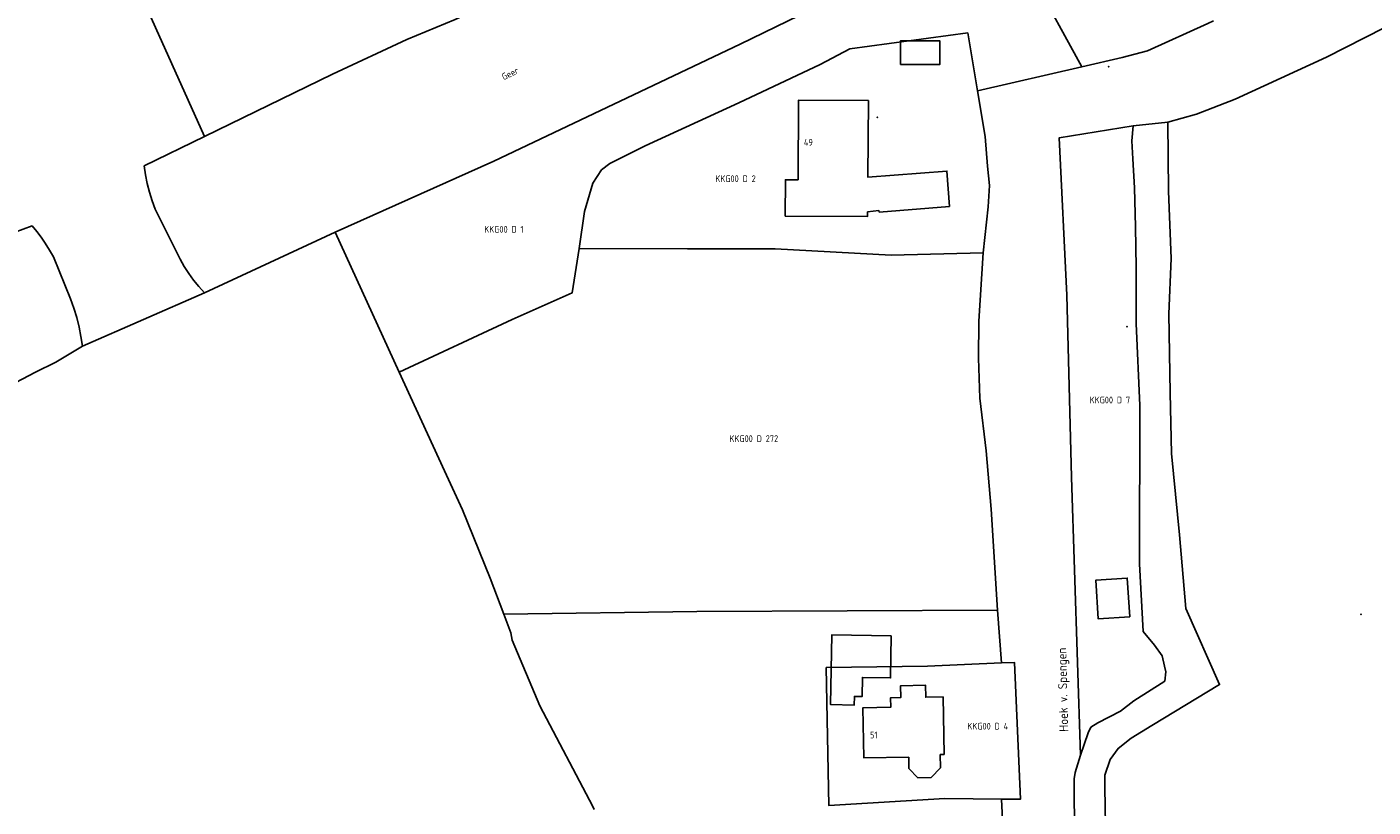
# Model space of a CAD drawing. Extents: x 122000 to 123017, y 463500 to 464011.
# Tile 4 of 13: x 122282 to 122462, y 463776 to 463880. Entities that reach past the tile are written whole.
import ezdxf
from ezdxf.enums import TextEntityAlignment as Align

# ---------------------------------------------------------------- set-up
doc = ezdxf.new("R2010")
doc.units = 0
doc.header["$LTSCALE"] = 4
doc.layers.get('0').update_dxf_attribs({"linetype": 'CONTINUOUS'})
for name, color, linetype in [('BOUWT01', 1, 'CONTINUOUS'), ('G01', 3, 'CONTINUOUS'), ('G04', 7, 'CONTINUOUS'), ('TEK-D01', 7, 'CONTINUOUS'), ('TEK-D02', 7, 'CONTINUOUS'), ('TEK-D06', 7, 'CONTINUOUS'), ('TEK-D07', 7, 'CONTINUOUS')]:
    doc.layers.add(name, color=color, linetype=linetype)
doc.styles.add('ISO', font='ISO')
doc.styles.get("Standard").update_dxf_attribs({"font": 'ISO'})
doc.styles.add('Watergangnaam', font='iso.shx', dxfattribs={"oblique": 13.5, "height": 1.25})

# ---------------------------------------------------------------- blocks, each defined once
blk = doc.blocks.new('PERC')
at = {"color": 0}
blk.add_point((50, 15), dxfattribs=at)
at = {"color": 0, "style": 'ISO'}
blk.add_attdef('PERC', (50.6, 15), '', height=0.9, dxfattribs=at)

msp = doc.modelspace()

# ---------------------------------------------------------------- linework, layer by layer
at = {"layer": 'BOUWT01'}
for points in [[(122399.004, 463875.241), (122404.244, 463875.221), (122404.256, 463878.411), (122399.016, 463878.431), (122399.004, 463875.241)], [(122385.287, 463859.797), (122385.347, 463870.468), (122394.698, 463870.415), (122394.64, 463860.141), (122405.207, 463860.949), (122405.57, 463856.195)], [(122396.131, 463855.473), (122396.113, 463855.663), (122394.592, 463855.495), (122394.589, 463854.875), (122383.549, 463854.938), (122383.577, 463859.808), (122385.287, 463859.798)], [(122405.57, 463856.195), (122396.128, 463855.472)], [(122429.713, 463801.236), (122429.37, 463806.418), (122425.142, 463806.138), (122425.484, 463800.957), (122429.713, 463801.236)], [(122397.766, 463798.685), (122397.661, 463793.047), (122393.897, 463793.117), (122393.849, 463790.554), (122392.827, 463790.573), (122392.806, 463789.417), (122389.63, 463789.476), (122389.804, 463798.833), (122397.766, 463798.685)], [(122404.858, 463782.812), (122404.7, 463790.504), (122402.38, 463790.457), (122402.347, 463792.075), (122399.013, 463792.007), (122399.045, 463790.432), (122397.657, 463790.403), (122397.683, 463789.128), (122393.97, 463789.052), (122394.088, 463782.336), (122400.095, 463782.452)], [(122400.125, 463780.922), (122400.095, 463782.452)], [(122404.298, 463782.8), (122404.335, 463781.021), (122403.092, 463779.705)], [(122404.298, 463782.8), (122404.858, 463782.812)], [(122400.125, 463780.922), (122401.302, 463779.679)], [(122401.302, 463779.679), (122403.092, 463779.705)]]:
    msp.add_lwpolyline(points, dxfattribs=at)
at = {"layer": 'G01'}
for points in [[(122434.821, 463867.517), (122438.63, 463868.578), (122443.823, 463870.575), (122456.074, 463876.2), (122481.795, 463889.361), (122500.491, 463899.745), (122520.42, 463911.016), (122545.188, 463926.337), (122562.363, 463937.011), (122586.777, 463951.961), (122613.979, 463968.258), (122639, 463981.377), (122650.832, 463987.555), (122657.26, 463990.69), (122659.271, 463991.844), (122661.048, 463992.101)], [(122305.763, 463865.597), (122322.901, 463873.958), (122332.871, 463878.58), (122339.342, 463881.29), (122347.531, 463884.978), (122359.042, 463890.417), (122365.035, 463893.197), (122377.966, 463899.836), (122387.633, 463904.965), (122392.143, 463907.02), (122393.746, 463907.627), (122394.575, 463908.027), (122395.408, 463908.418), (122403.773, 463912.519), (122412.316, 463916.627), (122424.895, 463922.006), (122430.547, 463924.435), (122433.146, 463926), (122436.708, 463927.884)], [(122286.735, 463919.604), (122290.06, 463900.623), (122305.763, 463865.597)], [(122416.728, 463886.93), (122423.278, 463874.937)], [(122423.278, 463874.937), (122428.687, 463876.181), (122432.095, 463877.071), (122440.153, 463880.714), (122440.916, 463881.08)], [(122355.939, 463850.577), (122356.66, 463855.524), (122357.802, 463859.349), (122358.945, 463861.122), (122360.078, 463861.985), (122364.8, 463864.362), (122377.351, 463870.083), (122388.223, 463875.222), (122392.218, 463877.331), (122408.006, 463879.469), (122409.302, 463871.73)], [(122409.302, 463871.73), (122423.278, 463874.937)], [(122409.302, 463871.73), (122410.339, 463865.594), (122410.649, 463861.616), (122410.897, 463859.013), (122410.743, 463856.164), (122410.081, 463850.021)], [(122430.159, 463867.011), (122420.257, 463865.417), (122421.268, 463844.355), (122421.92, 463819.947), (122423.128, 463782.695)], [(122423.128, 463782.695), (122424.123, 463785.695), (122424.471, 463786.447), (122425.422, 463787.034), (122428.465, 463788.581), (122430.24, 463790), (122434.411, 463792.617), (122434.524, 463793.866), (122434.357, 463794.643), (122434.045, 463795.996), (122433.036, 463797.431), (122431.523, 463799.273), (122430.998, 463808.329), (122431.069, 463829.553), (122430.574, 463840.533), (122430.562, 463848.036), (122430.478, 463853.483), (122430.338, 463858.735), (122430.129, 463862.599), (122429.973, 463865.02), (122430.159, 463867.011)], [(122426.435, 463773.35), (122426.35, 463778.324), (122426.386, 463780.014), (122427.082, 463782.121), (122428.142, 463783.615), (122429.889, 463784.979), (122432.647, 463786.696), (122441.743, 463792.166), (122437.237, 463802.353), (122436.389, 463812.239), (122435.284, 463823.135), (122435.104, 463831.258), (122434.939, 463841.815), (122435.264, 463849.262), (122434.917, 463858.29), (122434.821, 463867.517)], [(122430.159, 463867.011), (122434.821, 463867.517)], [(122297.684, 463861.655), (122305.763, 463865.597)], [(122297.684, 463861.655), (122297.854, 463860.466), (122298.088, 463859.289), (122298.386, 463858.126), (122298.746, 463856.981), (122299.169, 463855.857)], [(122299.169, 463855.857), (122302.011, 463850.153)], [(122275.415, 463850.953), (122282.67, 463853.609), (122283.281, 463852.86), (122283.869, 463852.092), (122284.429, 463851.314), (122284.983, 463850.381), (122285.552, 463849.457), (122287.819, 463843.828)], [(122302.011, 463850.153), (122302.507, 463849.157), (122303.055, 463848.189), (122303.655, 463847.251), (122304.304, 463846.347), (122305, 463845.479), (122305.741, 463844.649)], [(122331.835, 463834.029), (122346.972, 463841.069), (122355.004, 463844.636), (122355.939, 463850.577)], [(122355.939, 463850.577), (122370.481, 463850.528), (122382.214, 463850.546), (122397.734, 463849.697), (122410.081, 463850.021)], [(122411.969, 463802.148), (122411.132, 463815.658), (122410.486, 463823.465), (122409.634, 463830.549), (122409.463, 463835.876), (122409.488, 463840.851), (122410.081, 463850.021)], [(122289.403, 463837.479), (122289.209, 463838.776), (122288.953, 463840.063), (122288.636, 463841.336), (122288.257, 463842.592), (122287.819, 463843.828)], [(122345.852, 463801.609), (122371.712, 463801.937), (122411.969, 463802.148)], [(122411.969, 463802.148), (122412.522, 463795.092)], [(122412.522, 463795.092), (122402.622, 463794.619), (122389.052, 463794.433), (122389.414, 463775.953), (122404.941, 463776.894), (122412.537, 463776.816)], [(122412.522, 463795.092), (122414.247, 463795.124), (122415.06, 463776.79), (122412.537, 463776.816)], [(122423.128, 463782.695), (122422.393, 463780.374), (122422.279, 463779.518), (122422.351, 463763.566), (122422.44, 463755.058), (122422.481, 463749.483), (122422.694, 463747.284), (122423.085, 463745.292), (122423.44, 463744.013), (122424.633, 463741.313), (122425.2, 463740.132), (122425.89, 463739.821)], [(122412.537, 463776.816), (122413.739, 463752.452), (122414.012, 463742.423), (122413.687, 463735.101), (122413.057, 463724.707), (122412.595, 463716.092)]]:
    msp.add_lwpolyline(points, dxfattribs=at)
at = {"layer": 'G04'}
for points in [[(122323.26, 463852.76), (122344.497, 463862.303), (122377.531, 463877.957), (122412.419, 463894.963)], [(122305.741, 463844.649), (122323.26, 463852.76)], [(122323.26, 463852.76), (122331.835, 463834.029)], [(122289.403, 463837.479), (122305.741, 463844.649)], [(122231.847, 463812.237), (122236.423, 463813.399), (122242.006, 463815.224), (122245.808, 463816.44), (122249.727, 463817.956), (122254.769, 463820.432), (122266.042, 463825.869), (122272.392, 463828.771), (122278.681, 463831.672), (122283.13, 463834.025), (122285.859, 463835.354), (122289.403, 463837.479)], [(122331.835, 463834.029), (122337.892, 463820.798), (122340.313, 463815.57), (122344.014, 463806.418), (122345.852, 463801.609)], [(122345.852, 463801.609), (122346.808, 463799.107), (122346.994, 463798.095), (122350.693, 463789.3), (122357.761, 463775.82), (122357.967, 463775.399)]]:
    msp.add_lwpolyline(points, dxfattribs=at)

# ---------------------------------------------------------------- block references
at = {"layer": 'TEK-D01'}
ref = msp.add_blockref('PERC', (122376.899, 463859.937), dxfattribs=at)
ref.add_attrib('PERC', 'KKG00 D 2', dxfattribs={"layer": '0', "color": 0, "height": 0.9, "style": 'ISO'}).set_placement((122376.899, 463859.937), align=Align.MIDDLE)
ref = msp.add_blockref('PERC', (122345.87, 463853.156), dxfattribs=at)
ref.add_attrib('PERC', 'KKG00 D 1', dxfattribs={"layer": '0', "color": 0, "height": 0.9, "style": 'ISO'}).set_placement((122345.87, 463853.156), align=Align.MIDDLE)
ref = msp.add_blockref('PERC', (122427.047, 463830.295), dxfattribs=at)
ref.add_attrib('PERC', 'KKG00 D 7', dxfattribs={"layer": '0', "color": 0, "height": 0.9, "style": 'ISO'}).set_placement((122427.047, 463830.295), align=Align.MIDDLE)
ref = msp.add_blockref('PERC', (122379.344, 463825.11), dxfattribs=at)
ref.add_attrib('PERC', 'KKG00 D 272', dxfattribs={"layer": '0', "color": 0, "height": 0.9, "style": 'ISO'}).set_placement((122379.344, 463825.11), align=Align.MIDDLE)
ref = msp.add_blockref('PERC', (122410.687, 463786.585), dxfattribs=at)
ref.add_attrib('PERC', 'KKG00 D 4', dxfattribs={"layer": '0', "color": 0, "height": 0.9, "style": 'ISO'}).set_placement((122410.687, 463786.585), align=Align.MIDDLE)

# ---------------------------------------------------------------- texts
at = {"layer": 'TEK-D02', "style": 'ISO'}
for s, p in [('49', (122386.05, 463864.085)), ('51', (122394.917, 463784.678))]:
    msp.add_text(s, height=0.9, dxfattribs=at).set_placement(p, align=Align.BOTTOM_LEFT)
at = {"layer": 'TEK-D06'}
msp.add_text('Hoek v. Spengen', height=1.2, rotation=91.4321, dxfattribs=at).set_placement((122421.833, 463785.865), align=Align.BOTTOM_LEFT)
at = {"layer": 'TEK-D07', "style": 'Watergangnaam'}
msp.add_text('Geer', height=0.9, rotation=25.66788, dxfattribs=at).set_placement((122345.955, 463872.871), align=Align.BOTTOM_LEFT)

doc.saveas('drawing.dxf')
